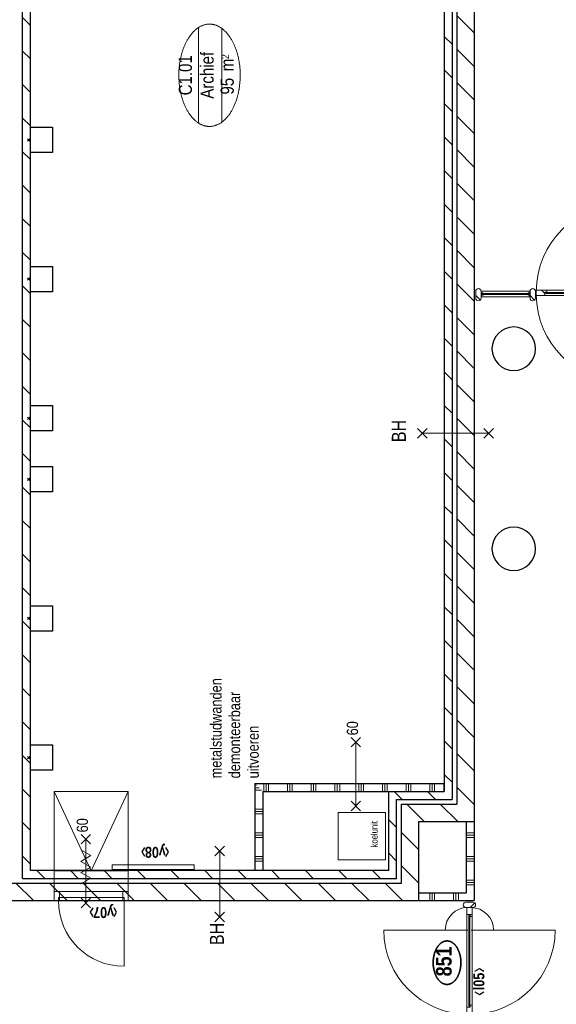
# Model space of a CAD drawing. Header units: millimetres. Extents: x 164327 to 368283, y 131426 to 274001.
# Tile 62 of 160: x 316432 to 323215, y 179432 to 191884. Entities that reach past the tile are written whole.
import ezdxf
from ezdxf.enums import TextEntityAlignment as Align

# ---------------------------------------------------------------- set-up
doc = ezdxf.new("R2010")
doc.units = ezdxf.units.MM
doc.header["$LTSCALE"] = 400
doc.header["$PDMODE"] = 3
doc.header["$PDSIZE"] = 15
for name, color, linetype, lineweight in [('BA-Brandveiligheid', 7, 'Continuous', 15), ('Binnenkozijnen', 140, 'Continuous', 15), ('Buitenkozijnen', 140, 'Continuous', 15), ('Detailaanduiding', 5, 'Continuous', 70), ('Kozijnmerken', 43, 'Continuous', 9), ('mat-beton (ihwg)', 5, 'Continuous', 25), ('mat-glas-hor', 5, 'Continuous', 15), ('mat-kalkzandsteen', 5, 'Continuous', 25), ('mat-naaldhout', 140, 'Continuous', 15), ('mat-scheidingswand-horizontaal', 5, 'Continuous', 25), ('mat-scheidingswand-vertikaal', 5, 'Continuous', 25), ('None', 7, 'Continuous', 9), ('Ruimtenummers', 5, 'Continuous', 25), ('Tekst', 140, 'Continuous', 15)]:
    doc.layers.add(name, color=color, linetype=linetype, lineweight=lineweight)
doc.styles.add('Abadi MT Condensed Light', font='txt', dxfattribs={"height": 176.388889})
doc.styles.add('Arial Narrow', font='ARIALN.TTF', dxfattribs={"height": 222.25})
doc.styles.add('Arial Narrow (bold)', font='ARIALNB.TTF', dxfattribs={"height": 172.861111})
doc.styles.get("Standard").update_dxf_attribs({"font": 'arial.ttf'})

# ---------------------------------------------------------------- blocks, each defined once
blk = doc.blocks.new('*X278')
at = {"layer": 'None', "lineweight": 9}
for p, q in [((-8100, 5471), (-8100, 5571)), ((-8070, 5471), (-8070, 5571)), ((-8040, 5471), (-8040, 5571)), ((-7800, 5471), (-7800, 5571)), ((-7770, 5471), (-7770, 5571)), ((-7740, 5471), (-7740, 5571)), ((-7500, 5471), (-7500, 5571)), ((-7470, 5471), (-7470, 5571)), ((-7440, 5471), (-7440, 5571)), ((-7200, 5490), (-7200, 5571)), ((-7170, 5520), (-7170, 5571)), ((-7140, 5550), (-7140, 5571))]:
    blk.add_line(p, q, dxfattribs=at)
blk = doc.blocks.new('*X279')
at = {"layer": 'None', "lineweight": 9}
for p, q in [((-7218.9, 5460), (-7118.9, 5460)), ((-7218.9, 5430), (-7118.9, 5430)), ((-7218.9, 5400), (-7118.9, 5400)), ((-7218.9, 5160), (-7118.9, 5160)), ((-7218.9, 5130), (-7118.9, 5130)), ((-7218.9, 5100), (-7118.9, 5100)), ((-7218.9, 4860), (-7118.9, 4860)), ((-7218.9, 4830), (-7118.9, 4830)), ((-7218.9, 4800), (-7118.9, 4800)), ((-7218.9, 4560), (-7118.9, 4560)), ((-7218.9, 4530), (-7118.9, 4530)), ((-7218.9, 4500), (-7118.9, 4500)), ((-7218.9, 4260), (-7118.9, 4260)), ((-7218.9, 4230), (-7118.9, 4230)), ((-7218.9, 4200), (-7118.9, 4200)), ((-7218.9, 3960), (-7118.9, 3960)), ((-7218.9, 3930), (-7118.9, 3930)), ((-7218.9, 3900), (-7118.9, 3900)), ((-7218.9, 3660), (-7118.9, 3660)), ((-7218.9, 3630), (-7118.9, 3630)), ((-7218.9, 3600), (-7118.9, 3600)), ((-7218.9, 3360), (-7118.9, 3360)), ((-7218.9, 3330), (-7118.9, 3330)), ((-7218.9, 3300), (-7118.9, 3300))]:
    blk.add_line(p, q, dxfattribs=at)
blk = doc.blocks.new('*X386')
at = {"layer": 'None', "lineweight": 9}
for p, q in [((-8322, 8224), (-8219, 8327)), ((-8322, 7800), (-8219, 7903)), ((-8322, 7376), (-8219, 7479)), ((-8322, 6952), (-8219, 7055)), ((-8322, 6527), (-8219, 6630)), ((-8322, 6103), (-8219, 6206)), ((-8322, 5679), (-8219, 5782)), ((-8322, 5255), (-8219, 5358)), ((-8322, 4830), (-8219, 4933)), ((-8322, 4406), (-8219, 4509)), ((-8322, 3982), (-8219, 4085))]:
    blk.add_line(p, q, dxfattribs=at)
blk = doc.blocks.new('*X387')
at = {"layer": 'None', "lineweight": 9}
for p, q in [((-8599, 8372), (-8379, 8592)), ((-8599, 7947), (-8379, 8167)), ((-8599, 7523), (-8379, 7743)), ((-8599, 7099), (-8379, 7319)), ((-8599, 6675), (-8379, 6895)), ((-8599, 6250), (-8379, 6470)), ((-8599, 5826), (-8379, 6046)), ((-8599, 5402), (-8379, 5622)), ((-8599, 4978), (-8379, 5198)), ((-8599, 4553), (-8379, 4773)), ((-8599, 4129), (-8379, 4349)), ((-8599, 3705), (-8379, 3925))]:
    blk.add_line(p, q, dxfattribs=at)
blk = doc.blocks.new('*X810')
at = {"layer": 'None', "lineweight": 5}
blk.add_line((-8775, 2892), (-8774, 2894), dxfattribs=at)
blk = doc.blocks.new('*U811')
at = {"layer": 'mat-glas-hor', "color": 140, "lineweight": 15}
blk.add_lwpolyline([(-8780, 2866), (-9933, 2866), (-9933, 2854), (-8780, 2854)], close=True, dxfattribs=at)
at = {"layer": 'mat-naaldhout', "color": 140, "linetype": 'Continuous', "lineweight": 15}
for points in [[(-9945, 2852), (-9920, 2852), (-9920, 2826), (-10034, 2826), (-10034, 2894), (-9945, 2894)], [(-8775, 2852), (-8800, 2852), (-8800, 2826), (-8686, 2826), (-8686, 2894), (-8775, 2894)]]:
    blk.add_lwpolyline(points, close=True, dxfattribs=at)
at = {"layer": 'None', "color": 43, "linetype": 'Continuous', "lineweight": 9}
for p, q in [((-8971, 3943), (-8971, 2880)), ((-8971, 1777), (-8971, 2840))]:
    blk.add_line(p, q, dxfattribs=at)
at = {"layer": 'None', "color": 8, "lineweight": 5}
blk.add_lwpolyline([(-10034, 2826), (-10034, 2894), (-8775, 2894), (-8775, 2826)], close=True, dxfattribs=at)
at = {"layer": 'None', "color": 43, "linetype": 'Continuous', "lineweight": 9}
for centre, radius, start, end in [((-8971, 2880), 1063, 90, 180), ((-8971, 2880), 286, 0, 90), ((-8971, 2840), 1063, 180, 270), ((-8971, 2840), 285, 270, 0)]:
    blk.add_arc(centre, radius, start, end, dxfattribs=at)
at = {"layer": 'mat-naaldhout', "color": 140}
blk.add_blockref('*X810', (0, 0), dxfattribs=at)
blk = doc.blocks.new('*X192')
at = {"layer": 'None', "lineweight": 5}
blk.add_line((-24, -24), (34, 34), dxfattribs=at)
blk = doc.blocks.new('houten stijl 67 x 114')
at = {"layer": 'mat-naaldhout', "color": 140, "linetype": 'Continuous', "lineweight": 15, "flags": 128}
blk.add_lwpolyline([(33.5, 0), (33.5, 0, -0.4142136), (0, -33.5), (0, -33.5, -0.4142136), (-33.5, 0), (-33.5, 88), (-33.5, 88, -0.4142136), (0, 121.5), (0, 121.5, -0.4142136), (33.5, 88)], format="xyb", close=True, dxfattribs=at)
at = {"layer": 'mat-naaldhout', "color": 140}
blk.add_blockref('*X192', (0, 0), dxfattribs=at)
blk = doc.blocks.new('*U812')
at = {"layer": 'mat-glas-hor', "color": 8, "lineweight": 5}
blk.add_lwpolyline([(-10825, 2834), (-10825, 2904), (-10101, 2904), (-10101, 2834)], close=True, dxfattribs=at)
at = {"layer": 'mat-glas-hor', "color": 140, "lineweight": 15}
blk.add_lwpolyline([(-10819, 2864), (-10819, 2874), (-10108, 2874), (-10108, 2864)], close=True, dxfattribs=at)
at = {"layer": 'mat-naaldhout', "color": 140, "linetype": 'Continuous', "lineweight": 15, "flags": 128}
for points in [[(-10825, 2879), (-10825, 2904), (-10824, 2904, -0.414214), (-10822, 2902), (-10822, 2886, 0.414214), (-10819, 2882), (-10802, 2882, -0.414214), (-10800, 2880), (-10800, 2879)], [(-10101, 2879), (-10101, 2904), (-10102, 2904, 0.414214), (-10104, 2902), (-10104, 2886, -0.414214), (-10108, 2882), (-10124, 2882, 0.414214), (-10126, 2880), (-10126, 2879)], [(-10825, 2859), (-10825, 2834), (-10824, 2834, 0.414214), (-10822, 2836), (-10822, 2852, -0.414214), (-10819, 2856), (-10802, 2856, 0.414214), (-10800, 2858), (-10800, 2859)], [(-10101, 2859), (-10101, 2834), (-10102, 2834, -0.414214), (-10104, 2836), (-10104, 2852, 0.414214), (-10108, 2856), (-10124, 2856, -0.414214), (-10126, 2858), (-10126, 2859)]]:
    blk.add_lwpolyline(points, format="xyb", close=True, dxfattribs=at)
at = {"layer": 'None', "color": 7}
for p in [(-10859, 2816), (-10068, 2816)]:
    blk.add_blockref('houten stijl 67 x 114', p, dxfattribs=at)
blk = doc.blocks.new('binnenpui 880 h.o.h.')
at = {"layer": 'mat-glas-hor', "color": 8, "lineweight": 5}
blk.add_lwpolyline([(18, -34), (88, -34), (88, -846), (18, -846)], close=True, dxfattribs=at)
at = {"layer": 'mat-glas-hor', "color": 140, "lineweight": 15}
blk.add_lwpolyline([(48, -40), (58, -40), (58, -840), (48, -840)], close=True, dxfattribs=at)
at = {"layer": 'mat-naaldhout', "color": 140, "linetype": 'Continuous', "lineweight": 15, "flags": 128}
for points in [[(43, -34), (18, -34), (18, -34, 0.414214), (20, -36), (36, -36, -0.414214), (40, -40), (40, -56, 0.414214), (42, -58), (43, -58)], [(63, -34), (88, -34), (88, -34, -0.414214), (86, -36), (70, -36, 0.414214), (66, -40), (66, -56, -0.414214), (64, -58), (63, -58)], [(43, -846), (18, -846), (18, -846, -0.414214), (20, -844), (36, -844, 0.414214), (40, -840), (40, -824, -0.414214), (42, -822), (43, -822)], [(63, -846), (88, -846), (88, -846, 0.414214), (86, -844), (70, -844, -0.414214), (66, -840), (66, -824, 0.414214), (64, -822), (63, -822)]]:
    blk.add_lwpolyline(points, format="xyb", close=True, dxfattribs=at)
at = {"layer": 'None', "color": 7, "rotation": 270}
for p in [(0, 0), (0, -880)]:
    blk.add_blockref('houten stijl 67 x 114', p, dxfattribs=at)
blk = doc.blocks.new('*U813')
at = {"layer": 'mat-glas-hor', "color": 8, "lineweight": 5}
blk.add_lwpolyline([(-16052, 2834), (-16052, 2904), (-15292, 2904), (-15292, 2834)], close=True, dxfattribs=at)
at = {"layer": 'mat-glas-hor', "color": 140, "lineweight": 15}
blk.add_lwpolyline([(-16045, 2864), (-16045, 2874), (-15299, 2874), (-15299, 2864)], close=True, dxfattribs=at)
at = {"layer": 'mat-naaldhout', "color": 140, "linetype": 'Continuous', "lineweight": 15, "flags": 128}
for points in [[(-16052, 2879), (-16052, 2904), (-16051, 2904, -0.414214), (-16049, 2902), (-16049, 2886, 0.414214), (-16045, 2882), (-16029, 2882, -0.414214), (-16027, 2880), (-16027, 2879)], [(-15292, 2879), (-15292, 2904), (-15293, 2904, 0.414214), (-15295, 2902), (-15295, 2886, -0.414214), (-15299, 2882), (-15315, 2882, 0.414214), (-15317, 2880), (-15317, 2879)], [(-16052, 2859), (-16052, 2834), (-16051, 2834, 0.414214), (-16049, 2836), (-16049, 2852, -0.414214), (-16045, 2856), (-16029, 2856, 0.414214), (-16027, 2858), (-16027, 2859)], [(-15292, 2859), (-15292, 2834), (-15293, 2834, -0.414214), (-15295, 2836), (-15295, 2852, 0.414214), (-15299, 2856), (-15315, 2856, -0.414214), (-15317, 2858), (-15317, 2859)]]:
    blk.add_lwpolyline(points, format="xyb", close=True, dxfattribs=at)
at = {"layer": 'None', "color": 7}
for p in [(-16085, 2816), (-15259, 2816)]:
    blk.add_blockref('houten stijl 67 x 114', p, dxfattribs=at)
blk = doc.blocks.new('*X814')
at = {"layer": 'None', "lineweight": 5}
blk.add_line((-16908, 2891), (-16883, 2916), dxfattribs=at)
blk = doc.blocks.new('*X815')
at = {"layer": 'None', "lineweight": 5}
for p, q in [((-17657, 2849), (-17616, 2890)), ((-17615, 2891), (-17591, 2915))]:
    blk.add_line(p, q, dxfattribs=at)
blk = doc.blocks.new('*U816')
at = {"layer": 'mat-glas-hor', "color": 140, "lineweight": 15}
blk.add_lwpolyline([(-16899, 2877), (-17605, 2877), (-17605, 2889), (-16899, 2889)], close=True, dxfattribs=at)
at = {"layer": 'mat-naaldhout', "color": 140, "linetype": 'Continuous', "lineweight": 15}
for points in [[(-17616, 2891), (-17591, 2891), (-17591, 2916), (-17725, 2916), (-17725, 2849), (-17616, 2849)], [(-16894, 2891), (-16919, 2891), (-16919, 2916), (-16785, 2916), (-16785, 2849), (-16894, 2849)]]:
    blk.add_lwpolyline(points, close=True, dxfattribs=at)
at = {"layer": 'None', "color": 43, "linetype": 'Continuous', "lineweight": 9}
blk.add_line((-16785, 3856), (-16785, 2916), dxfattribs=at)
at = {"layer": 'None', "color": 8, "lineweight": 5}
blk.add_lwpolyline([(-17725, 2916), (-17725, 2849), (-16894, 2849), (-16894, 2916)], close=True, dxfattribs=at)
at = {"layer": 'None', "color": 43, "linetype": 'Continuous', "lineweight": 9}
blk.add_arc((-16785, 2916), 940, 90, 180, dxfattribs=at)
at = {"layer": 'mat-naaldhout', "color": 140}
for name in ['*X815', '*X814']:
    blk.add_blockref(name, (0, 0), dxfattribs=at)
blk = doc.blocks.new('*U817')
at = {"layer": 'mat-glas-hor', "color": 8, "lineweight": 5}
blk.add_lwpolyline([(-18752, 2834), (-18752, 2904), (-17797, 2904), (-17797, 2834)], close=True, dxfattribs=at)
at = {"layer": 'mat-glas-hor', "color": 140, "lineweight": 15}
blk.add_lwpolyline([(-18745, 2864), (-18745, 2874), (-17805, 2874), (-17805, 2864)], close=True, dxfattribs=at)
at = {"layer": 'mat-naaldhout', "color": 140, "linetype": 'Continuous', "lineweight": 15, "flags": 128}
for points in [[(-18752, 2879), (-18752, 2904), (-18751, 2904, -0.414214), (-18749, 2902), (-18749, 2886, 0.414214), (-18745, 2882), (-18729, 2882, -0.414214), (-18727, 2880), (-18727, 2879)], [(-17797, 2879), (-17797, 2904), (-17798, 2904, 0.414214), (-17800, 2902), (-17800, 2886, -0.414214), (-17803, 2882), (-17820, 2882, 0.414214), (-17822, 2880), (-17822, 2879)], [(-18752, 2859), (-18752, 2834), (-18751, 2834, 0.414214), (-18749, 2836), (-18749, 2852, -0.414214), (-18745, 2856), (-18729, 2856, 0.414214), (-18727, 2858), (-18727, 2859)], [(-17797, 2859), (-17797, 2834), (-17798, 2834, -0.414214), (-17800, 2836), (-17800, 2852, 0.414214), (-17803, 2856), (-17820, 2856, -0.414214), (-17822, 2858), (-17822, 2859)]]:
    blk.add_lwpolyline(points, format="xyb", close=True, dxfattribs=at)
at = {"layer": 'None', "color": 7}
for name, p in [('*U811', (0, 0)), ('*U816', (0, 0)), ('houten stijl 67 x 114', (-18785, 2816)), ('houten stijl 67 x 114', (-17763, 2816)), ('houten stijl 67 x 114', (-16746, 2816)), ('houten stijl 67 x 114', (-16746, 2816)), ('*U813', (0, 0)), ('*U812', (0, 0))]:
    blk.add_blockref(name, p, dxfattribs=at)
at = {"layer": 'None', "color": 7, "rotation": 90}
for p in [(-15259, 2816), (-14379, 2816), (-13499, 2816), (-12619, 2816), (-11739, 2816)]:
    blk.add_blockref('binnenpui 880 h.o.h.', p, dxfattribs=at)
at = {"layer": 'None', "color": 7, "xscale": -1}
blk.add_blockref('houten stijl 67 x 114', (-8652, 2816), dxfattribs=at)
blk = doc.blocks.new('*X818')
at = {"layer": 'None', "lineweight": 5}
blk.add_line((-922, 1906), (-880, 1948), dxfattribs=at)
blk = doc.blocks.new('*U819')
at = {"layer": 'mat-glas-hor', "color": 140, "lineweight": 15}
blk.add_lwpolyline([(-920, 694), (-920, 1894), (-908, 1894), (-908, 694)], close=True, dxfattribs=at)
at = {"layer": 'mat-naaldhout', "color": 140, "linetype": 'Continuous', "lineweight": 15}
for points in [[(-905, 1906), (-905, 1881), (-880, 1881), (-880, 2015), (-947, 2015), (-947, 1906)], [(-905, 689), (-905, 714), (-880, 714), (-880, 580), (-947, 580), (-947, 689)]]:
    blk.add_lwpolyline(points, close=True, dxfattribs=at)
at = {"layer": 'None', "color": 43, "linetype": 'Continuous', "lineweight": 9}
for p, q in [((-2034, 915), (-934, 915)), ((206, 915), (-894, 915))]:
    blk.add_line(p, q, dxfattribs=at)
at = {"layer": 'None', "color": 8, "lineweight": 5}
blk.add_lwpolyline([(-880, 2015), (-947, 2015), (-947, 689), (-880, 689)], close=True, dxfattribs=at)
at = {"layer": 'None', "color": 43, "linetype": 'Continuous', "lineweight": 9}
for centre, radius, start, end in [((-934, 915), 1100, 90, 180), ((-894, 915), 1100, 0, 90), ((-934, 915), 335, 180, 270), ((-894, 915), 335, 270, 0)]:
    blk.add_arc(centre, radius, start, end, dxfattribs=at)
at = {"layer": 'mat-naaldhout', "color": 140}
blk.add_blockref('*X818', (0, 0), dxfattribs=at)
blk = doc.blocks.new('*U820')
at = {"layer": 'mat-glas-hor', "color": 8, "lineweight": 5}
blk.add_lwpolyline([(-962, 2093), (-892, 2093), (-892, 2713), (-962, 2713)], close=True, dxfattribs=at)
at = {"layer": 'mat-glas-hor', "color": 140, "lineweight": 15}
blk.add_lwpolyline([(-932, 2100), (-922, 2100), (-922, 2706), (-932, 2706)], close=True, dxfattribs=at)
at = {"layer": 'mat-naaldhout', "color": 140, "linetype": 'Continuous', "lineweight": 15, "flags": 128}
for points in [[(-938, 2713), (-963, 2713), (-963, 2712, 0.414214), (-961, 2710), (-944, 2710, -0.414214), (-941, 2706), (-941, 2690, 0.414214), (-939, 2688), (-938, 2688)], [(-917, 2713), (-892, 2713), (-892, 2712, -0.414214), (-894, 2710), (-911, 2710, 0.414214), (-914, 2706), (-914, 2690, -0.414214), (-916, 2688), (-917, 2688)], [(-938, 2093), (-963, 2093), (-963, 2094, -0.414214), (-961, 2096), (-944, 2096, 0.414214), (-941, 2100), (-941, 2116, -0.414214), (-939, 2118), (-938, 2118)], [(-917, 2093), (-892, 2093), (-892, 2094, 0.414214), (-894, 2096), (-911, 2096, -0.414214), (-914, 2100), (-914, 2116, 0.414214), (-916, 2118), (-917, 2118)]]:
    blk.add_lwpolyline(points, format="xyb", close=True, dxfattribs=at)
at = {"layer": 'None', "color": 7, "xscale": -1, "rotation": 270}
for p in [(-980, 2746), (-980, 2060)]:
    blk.add_blockref('houten stijl 67 x 114', p, dxfattribs=at)
blk = doc.blocks.new('*U821')
at = {"layer": 'mat-glas-hor', "color": 8, "lineweight": 5}
blk.add_lwpolyline([(-962, -4653), (-892, -4653), (-892, -3894), (-962, -3894)], close=True, dxfattribs=at)
at = {"layer": 'mat-glas-hor', "color": 140, "lineweight": 15}
blk.add_lwpolyline([(-932, -4647), (-922, -4647), (-922, -3900), (-932, -3900)], close=True, dxfattribs=at)
at = {"layer": 'mat-naaldhout', "color": 140, "linetype": 'Continuous', "lineweight": 15, "flags": 128}
for points in [[(-938, -3894), (-963, -3894), (-963, -3895, 0.414214), (-961, -3897), (-944, -3897, -0.414214), (-941, -3900), (-941, -3917, 0.414214), (-939, -3919), (-938, -3919)], [(-917, -3894), (-892, -3894), (-892, -3895, -0.414214), (-894, -3897), (-911, -3897, 0.414214), (-914, -3900), (-914, -3917, -0.414214), (-916, -3919), (-917, -3919)], [(-938, -4653), (-963, -4653), (-963, -4652, -0.414214), (-961, -4650), (-944, -4650, 0.414214), (-941, -4647), (-941, -4630, -0.414214), (-939, -4628), (-938, -4628)], [(-917, -4653), (-892, -4653), (-892, -4652, 0.414214), (-894, -4650), (-911, -4650, -0.414214), (-914, -4647), (-914, -4630, 0.414214), (-916, -4628), (-917, -4628)]]:
    blk.add_lwpolyline(points, format="xyb", close=True, dxfattribs=at)
at = {"layer": 'None', "color": 7, "xscale": -1, "rotation": 270}
for p in [(-980, -3860), (-980, -4687)]:
    blk.add_blockref('houten stijl 67 x 114', p, dxfattribs=at)
blk = doc.blocks.new('*U822')
at = {"layer": 'None', "color": 7}
for name in ['*U820', '*U819', '*U821']:
    blk.add_blockref(name, (0, 0), dxfattribs=at)
at = {"layer": 'None', "color": 7, "xscale": -1, "rotation": 180}
for p in [(-980, -340), (-980, -1220), (-980, -2100), (-980, -2980), (-980, -3860)]:
    blk.add_blockref('binnenpui 880 h.o.h.', p, dxfattribs=at)
blk = doc.blocks.new('Kolom O 550')
at = {"layer": 'mat-beton (ihwg)', "lineweight": 25}
blk.add_circle((0, 0), 275, dxfattribs=at)
blk = doc.blocks.new('*X970')
at = {"layer": 'None', "lineweight": 9}
for p, q in [((-8136, 8410), (-8036, 8510)), ((-7712, 8410), (-7612, 8510)), ((-7288, 8410), (-7188, 8510)), ((-6864, 8410), (-6764, 8510)), ((-6439, 8410), (-6339, 8510)), ((-6015, 8410), (-5915, 8510)), ((-5591, 8410), (-5491, 8510)), ((-5166, 8410), (-5066, 8510)), ((-4742, 8410), (-4642, 8510)), ((-4318, 8410), (-4218, 8510)), ((-3894, 8410), (-3794, 8510)), ((-3469, 8410), (-3369, 8510)), ((-3045, 8410), (-2945, 8510)), ((-2621, 8410), (-2521, 8510)), ((-2197, 8410), (-2097, 8510)), ((-1772, 8410), (-1672, 8510)), ((-1348, 8410), (-1248, 8510)), ((-924, 8410), (-824, 8510)), ((-500, 8410), (-400, 8510)), ((-75, 8410), (25, 8510)), ((349, 8410), (449, 8510)), ((773, 8410), (873, 8510)), ((1198, 8410), (1298, 8510)), ((1622, 8410), (1722, 8510)), ((2046, 8410), (2146, 8510)), ((2470, 8410), (2570, 8510))]:
    blk.add_line(p, q, dxfattribs=at)
blk = doc.blocks.new('*X973')
at = {"layer": 'None', "lineweight": 9}
for p, q in [((-7382, 2800), (-7162, 3020)), ((-6958, 2800), (-6738, 3020)), ((-6534, 2800), (-6314, 3020)), ((-6110, 2800), (-5890, 3020)), ((-5685, 2800), (-5465, 3020)), ((-5261, 2800), (-5041, 3020)), ((-4837, 2800), (-4617, 3020)), ((-4412, 2800), (-4192, 3020)), ((-3988, 2800), (-3768, 3020)), ((-3564, 2800), (-3344, 3020)), ((-3140, 2800), (-2920, 3020)), ((-2715, 2800), (-2495, 3020)), ((-2291, 2800), (-2071, 3020)), ((-1867, 2800), (-1647, 3020)), ((-1443, 2800), (-1223, 3020)), ((-1018, 2800), (-798, 3020)), ((-594, 2800), (-374, 3020)), ((-170, 2800), (50, 3020)), ((254, 2800), (474, 3020)), ((679, 2800), (899, 3020)), ((1103, 2800), (1323, 3020)), ((1527, 2800), (1747, 3020)), ((1951, 2800), (2171, 3020)), ((2376, 2800), (2596, 3020))]:
    blk.add_line(p, q, dxfattribs=at)
blk = doc.blocks.new('*X974')
at = {"layer": 'None', "lineweight": 9}
for p, q in [((-7102, 3080), (-7002, 3180)), ((-6678, 3080), (-6578, 3180)), ((-6254, 3080), (-6154, 3180)), ((-5830, 3080), (-5730, 3180)), ((-5405, 3080), (-5305, 3180)), ((-4981, 3080), (-4881, 3180)), ((-4557, 3080), (-4457, 3180)), ((-4132, 3080), (-4032, 3180)), ((-3708, 3080), (-3608, 3180)), ((-3284, 3080), (-3184, 3180)), ((-2860, 3080), (-2760, 3180)), ((-2435, 3080), (-2335, 3180)), ((-2011, 3080), (-1911, 3180)), ((-1587, 3080), (-1487, 3180)), ((-1163, 3080), (-1063, 3180)), ((-738, 3080), (-638, 3180)), ((-314, 3080), (-214, 3180)), ((110, 3080), (210, 3180)), ((534, 3080), (634, 3180)), ((959, 3080), (1059, 3180)), ((1383, 3080), (1483, 3180)), ((1807, 3080), (1907, 3180)), ((2231, 3080), (2331, 3180))]:
    blk.add_line(p, q, dxfattribs=at)
blk = doc.blocks.new('*X976')
at = {"layer": 'None', "lineweight": 9}
for p, q in [((-8379, 3500), (-8159, 3720)), ((-7955, 3500), (-7735, 3720))]:
    blk.add_line(p, q, dxfattribs=at)
blk = doc.blocks.new('*X977')
at = {"layer": 'None', "lineweight": 9}
for p, q in [((-7599, 3432), (-7379, 3652)), ((-7599, 3008), (-7379, 3228))]:
    blk.add_line(p, q, dxfattribs=at)
blk = doc.blocks.new('*X978')
at = {"layer": 'None', "lineweight": 9}
for p, q in [((-8099, 3780), (-7999, 3880)), ((-7675, 3780), (-7575, 3880))]:
    blk.add_line(p, q, dxfattribs=at)
blk = doc.blocks.new('*X979')
at = {"layer": 'None', "lineweight": 9}
for p, q in [((-7319, 3712), (-7219, 3812)), ((-7319, 3288), (-7219, 3388))]:
    blk.add_line(p, q, dxfattribs=at)
blk = doc.blocks.new('*X980')
at = {"layer": 'None', "lineweight": 9}
for p, q in [((-8599, 3360), (-8499, 3360)), ((-8599, 3330), (-8499, 3330)), ((-8599, 3300), (-8499, 3300)), ((-8599, 3060), (-8499, 3060)), ((-8599, 3030), (-8499, 3030)), ((-8599, 3000), (-8499, 3000))]:
    blk.add_line(p, q, dxfattribs=at)
blk = doc.blocks.new('*X1133')
at = {"layer": 'None', "lineweight": 9}
for p, q in [((-8400, 2800), (-8400, 2900)), ((-8370, 2800), (-8370, 2900)), ((-8340, 2800), (-8340, 2900)), ((-8100, 2800), (-8100, 2900)), ((-8070, 2800), (-8070, 2900)), ((-8040, 2800), (-8040, 2900)), ((-7800, 2800), (-7800, 2900)), ((-7770, 2800), (-7770, 2900)), ((-7740, 2800), (-7740, 2900))]:
    blk.add_line(p, q, dxfattribs=at)
blk = doc.blocks.new('0BH  X')
at = {"layer": 'BA-Brandveiligheid', "color": 7, "linetype": 'Continuous', "lineweight": 15}
for p, q in [((-480, 62), (-357, -62)), ((-480, -62), (-357, 62)), ((-418, 0), (418, 0)), ((480, 62), (357, -62)), ((480, -62), (357, 62))]:
    blk.add_line(p, q, dxfattribs=at)
at = {"layer": 'BA-Brandveiligheid', "color": 43, "insert": (-773, 124), "char_height": 177.8, "attachment_point": 1, "style": 'Arial Narrow'}
blk.add_mtext('BH', dxfattribs=at)
blk = doc.blocks.new('0BH  Y')
at = {"layer": 'BA-Brandveiligheid', "color": 7, "linetype": 'Continuous', "lineweight": 15}
for p, q in [((-62, 480), (62, 357)), ((62, 480), (-62, 357)), ((0, -418), (0, 418)), ((-62, -480), (62, -357)), ((62, -480), (-62, -357))]:
    blk.add_line(p, q, dxfattribs=at)
at = {"layer": 'BA-Brandveiligheid', "color": 43, "insert": (-113, 805), "char_height": 177.8, "attachment_point": 1, "style": 'Arial Narrow'}
blk.add_mtext('BH', dxfattribs=at)
blk = doc.blocks.new('Kolom 280x320')
at = {"layer": 'mat-beton (ihwg)', "lineweight": 25}
blk.add_lwpolyline([(-300, 160), (-20, 160), (-20, -160), (-300, -160)], close=True, dxfattribs=at)
at = {"layer": 'None', "color": 92, "linetype": 'Continuous', "lineweight": 5}
blk.add_point((0, 0), dxfattribs=at)
blk = doc.blocks.new('Ruimtenummer UV 50')
at = {"layer": 'Ruimtenummers', "color": 8, "lineweight": 5}
for p, q in [((602, 157), (-602, 157)), ((595, -137), (-595, -137))]:
    blk.add_line(p, q, dxfattribs=at)
blk.add_open_spline([(-323, 354), (-173, 406), (173, 406), (323, 354), (473, 302), (560, 212), (647, 122), (647, 18), (647, -86), (560, -176), (473, -266), (323, -318), (173, -370), (-173, -370), (-323, -318), (-474, -266), (-560, -176), (-647, -86), (-647, 18), (-647, 122), (-560, 212), (-474, 302), (-323, 354)], degree=2, knots=[0, 0, 0, 0.09962, 0.19924, 0.19924, 0.283607, 0.283607, 0.349619, 0.349619, 0.415638, 0.415638, 0.5, 0.5, 0.59962, 0.69924, 0.69924, 0.783607, 0.783607, 0.849619, 0.849619, 0.915638, 0.915638, 1, 1, 1], dxfattribs=at)
at = {"layer": 'Ruimtenummers', "attachment_point": 2, "style": 'Arial Narrow'}
for s, insert, char_height in [(' m', (104, -122), 165.9), (' 2', (220, -133), 96.8)]:
    blk.add_mtext(s, dxfattribs=dict(at, insert=insert, char_height=char_height))
at = {"layer": 'Ruimtenummers', "style": 'Arial Narrow'}
for tag, p in [('Nummer', (0, 407)), ('Naam', (0, 132)), ('Oppervlak', (-138, -122))]:
    blk.add_attdef(tag, text='', height=166, dxfattribs=at).set_placement(p, align=Align.TOP_CENTER)
blk = doc.blocks.new('Kozijnmerk 50')
at = {"layer": 'Kozijnmerken', "color": 92, "linetype": 'Continuous', "lineweight": 25}
for points in [[(-132, 51), (-165, -6), (-132, -62)], [(132, 51), (165, -6), (132, -62)]]:
    blk.add_lwpolyline(points, dxfattribs=at)
at = {"layer": 'None', "color": 43, "style": 'Arial Narrow (bold)'}
blk.add_attdef('merk', text='', height=138, dxfattribs=at).set_placement((0, 0), align=Align.MIDDLE_CENTER)
blk = doc.blocks.new('Detail')
at = {"layer": 'Detailaanduiding', "color": 1, "linetype": 'Continuous', "lineweight": 35}
blk.add_open_spline([(-134, 154), (-70, 177), (77, 177), (141, 154), (205, 130), (242, 90), (278, 49), (278, 2), (278, -45), (242, -85), (205, -126), (141, -149), (77, -173), (-70, -173), (-134, -149), (-198, -126), (-235, -85), (-272, -45), (-272, 2), (-272, 49), (-235, 90), (-198, 130), (-134, 154)], degree=2, knots=[0, 0, 0, 0.097932, 0.195864, 0.195864, 0.280023, 0.280023, 0.347931, 0.347931, 0.415846, 0.415846, 0.5, 0.5, 0.597932, 0.695864, 0.695864, 0.780023, 0.780023, 0.847931, 0.847931, 0.915846, 0.915846, 1, 1, 1], dxfattribs=at)
at = {"layer": 'Detailaanduiding', "style": 'Arial Narrow (bold)'}
blk.add_attdef('Detail', text='', height=198, dxfattribs=at).set_placement((-170, 142), align=Align.TOP_LEFT)
at = {"layer": 'None', "color": 0, "flags": 1}
blk.add_attdef('Fragment', (-272, -528), '', height=198, dxfattribs=at)
blk = doc.blocks.new('Deur 934')
at = {"layer": 'Buitenkozijnen', "color": 43, "lineweight": 9}
blk.add_lwpolyline([(-467, 0), (467, 0), (467, -114), (-467, -114)], close=True, dxfattribs=at)
at = {"layer": 'Buitenkozijnen', "color": 140, "lineweight": 15}
for points in [[(-467, 0), (-400, 0), (-400, -114), (-467, -114)], [(-415, 0), (415, 0), (415, -40), (-415, -40)], [(400, 0), (467, 0), (467, -114), (400, -114)]]:
    blk.add_lwpolyline(points, close=True, dxfattribs=at)
at = {"layer": 'None', "color": 43, "linetype": 'Continuous', "lineweight": 9}
blk.add_line((415, 830), (415, 0), dxfattribs=at)
blk.add_arc((415, 0), 830, 90, 180, dxfattribs=at)
blk = doc.blocks.new('*U1348')
at = {"layer": 'None', "color": 8, "linetype": 'Continuous', "lineweight": 5}
for p in [(-8102, 7773), (-7956, 7773)]:
    blk.add_line(p, (-8029, 7647), dxfattribs=at)
blk = doc.blocks.new('*U1349')
at = {"layer": 'None', "color": 8, "linetype": 'Continuous', "lineweight": 5}
for p in [(-8247, 7773), (-8102, 7773)]:
    blk.add_line(p, (-8175, 7647), dxfattribs=at)
blk = doc.blocks.new('*U1350')
at = {"layer": 'None', "color": 8, "linetype": 'Continuous', "lineweight": 5}
for p in [(-8386, 7773), (-8241, 7773)]:
    blk.add_line(p, (-8314, 7647), dxfattribs=at)
blk = doc.blocks.new('*U1351')
at = {"layer": 'BA-Brandveiligheid', "color": 7, "linetype": 'Continuous', "lineweight": 15}
for p, q in [((-8688, 7770), (-8569, 7651)), ((-8688, 7651), (-8569, 7770)), ((-7761, 7770), (-7880, 7651)), ((-7761, 7651), (-7880, 7770))]:
    blk.add_line(p, q, dxfattribs=at)
at = {"layer": 'None', "color": 7, "linetype": 'Continuous', "lineweight": 15}
blk.add_line((-7820, 7710), (-8628, 7710), dxfattribs=at)
at = {"layer": 'None', "color": 7}
for name in ['*U1350', '*U1349', '*U1348']:
    blk.add_blockref(name, (0, 0), dxfattribs=at)
blk = doc.blocks.new('*U1352')
at = {"layer": 'None', "color": 7}
blk.add_blockref('*U1351', (0, 0), dxfattribs=at)
at = {"layer": 'BA-Brandveiligheid', "color": 43, "insert": (-7736, 7824), "char_height": 141.1, "attachment_point": 1, "style": 'Arial Narrow'}
blk.add_mtext('60', dxfattribs=at)
blk = doc.blocks.new('*U1369')
at = {"layer": 'BA-Brandveiligheid', "color": 7, "linetype": 'Continuous', "lineweight": 15}
for p, q in [((-7461, 4356), (-7341, 4237)), ((-7461, 4237), (-7341, 4356)), ((-6534, 4356), (-6653, 4237)), ((-6534, 4237), (-6653, 4356))]:
    blk.add_line(p, q, dxfattribs=at)
at = {"layer": 'None', "color": 7, "linetype": 'Continuous', "lineweight": 15}
blk.add_line((-6593, 4296), (-7401, 4296), dxfattribs=at)
at = {"layer": 'BA-Brandveiligheid', "color": 43, "insert": (-6509, 4410), "char_height": 141.1, "attachment_point": 1, "style": 'Arial Narrow'}
blk.add_mtext('60', dxfattribs=at)

msp = doc.modelspace()

# ---------------------------------------------------------------- linework, layer by layer
at = {"layer": 'Binnenkozijnen', "color": 140, "linetype": 'Continuous', "lineweight": 15}
msp.add_lwpolyline([(317602.69304, 181135.6592), (317602.69304, 181195.6592), (318636.69304, 181195.6592), (318636.69304, 181135.6592)], close=True, dxfattribs=at)
at = {"layer": 'mat-kalkzandsteen', "lineweight": 25}
for p, q in [((316466.97992, 181022.75849), (316466.97992, 200922.75849)), ((322176.97992, 200972.75849), (322176.97992, 181742.79912)), ((321956.97992, 200752.75849), (321956.97992, 181962.79912)), ((321796.97992, 200692.75849), (321796.97992, 182122.79912)), ((321896.97992, 200692.75849), (321896.97992, 182022.79912)), ((316566.97992, 181125.75849), (316566.97992, 200592.75849)), ((321096.97992, 181122.75849), (321096.97992, 182122.79912)), ((321096.97992, 182122.79912), (321796.97992, 182122.79912)), ((321196.97992, 181019.75849), (321196.97992, 182022.79912)), ((321196.97992, 182022.79912), (321896.97992, 182022.79912)), ((321256.989, 180962.75849), (321256.989, 181962.79912)), ((321256.989, 181962.79912), (321956.97992, 181962.79912)), ((321476.989, 180742.75849), (321476.989, 181742.79912)), ((321476.989, 181742.79912), (322176.97992, 181742.79912)), ((321096.97992, 181122.75849), (316566.97992, 181122.75849)), ((316236.97992, 180962.75849), (321256.989, 180962.75849)), ((321196.97992, 181019.75849), (316466.97992, 181019.75849)), ((316236.97992, 180742.75849), (321476.989, 180742.75849))]:
    msp.add_line(p, q, dxfattribs=at)
at = {"layer": 'mat-scheidingswand-horizontaal', "lineweight": 25}
for p, q in [((319405.80023, 182222.79912), (319405.80023, 181122.75849)), ((319505.80023, 182122.79912), (319505.80023, 181122.75849)), ((322076.97992, 181742.79912), (322076.97992, 180842.75849)), ((322176.97992, 181742.79912), (322176.97992, 180742.75849))]:
    msp.add_line(p, q, dxfattribs=at)
at = {"layer": 'mat-scheidingswand-vertikaal', "lineweight": 25}
for p, q in [((319405.80023, 182222.79912), (321796.97992, 182222.79912)), ((321796.97992, 182122.79912), (321796.97992, 182222.79912)), ((319505.80023, 182122.79912), (321796.97992, 182122.79912)), ((321476.989, 180842.75849), (322076.97992, 180842.75849)), ((321476.989, 180742.75849), (321476.989, 180842.75849)), ((321476.989, 180742.75849), (322176.97992, 180742.75849))]:
    msp.add_line(p, q, dxfattribs=at)
at = {"layer": 'None', "color": 8, "linetype": 'Continuous', "lineweight": 5}
for p, q in [((316868.97992, 182121.25444), (317335.97992, 181121.25444)), ((317335.97992, 181121.25444), (317802.97992, 182121.25444)), ((320246.97992, 181122.75849), (320346.97992, 181122.75849))]:
    msp.add_line(p, q, dxfattribs=at)
for points in [[(316868.97992, 181121.25444), (316868.97992, 182121.25444), (317802.97992, 182121.25444), (317802.97992, 181121.25444)], [(320457.35537, 181858.75849), (321057.35537, 181858.75849), (321057.35537, 181258.75849), (320457.35537, 181258.75849)]]:
    msp.add_lwpolyline(points, close=True, dxfattribs=at)
at = {"layer": 'None', "color": 43, "linetype": 'Continuous', "lineweight": 9}
msp.add_lwpolyline([(316866.57334, 180742.75849), (316866.57334, 181122.75849), (317802.97992, 181122.75849), (317802.97992, 180742.75849)], close=True, dxfattribs=at)

# ---------------------------------------------------------------- block references
at = {"layer": 'Detailaanduiding', "color": 7, "rotation": 90}
msp.add_blockref('Detail', (321835.97056, 179955.18056), dxfattribs=at).add_auto_attribs({'Detail': '851'})
at = {"layer": 'Kozijnmerken', "color": 7}
for p, rotation, values in [((318146.97992, 181354.11747), 180, {'merk': 'y08'}), ((317492.46465, 180591.88703), 180, {'merk': 'y07'}), ((322236.8603, 179720.9886), 90, {'merk': 'l05'})]:
    msp.add_blockref('Kozijnmerk 50', p, dxfattribs=dict(at, rotation=rotation)).add_auto_attribs(values)
at = {"layer": 'mat-beton (ihwg)', "color": 7, "rotation": 180}
for p in [(316546.97992, 190362.75849), (316546.97992, 188602.75849), (316546.97992, 186842.75849), (316546.97992, 186072.75849), (316546.97992, 184312.75849), (316546.97992, 182552.75849), (316546.97992, 182552.75849)]:
    msp.add_blockref('Kolom 280x320', p, dxfattribs=at)
at = {"layer": 'mat-beton (ihwg)', "color": 7, "xscale": -1}
for p in [(322676.97992, 187722.75849), (322676.97992, 185192.75849)]:
    msp.add_blockref('Kolom O 550', p, dxfattribs=at)
at = {"layer": 'mat-kalkzandsteen', "rotation": 90}
for name in ['*X970', '*X973', '*X974', '*X979', '*X977', '*X978', '*X976', '*X386', '*X387']:
    msp.add_blockref(name, (324976.97992, 189341.69912), dxfattribs=at)
at = {"layer": 'mat-scheidingswand-horizontaal', "rotation": 90}
for name in ['*X278', '*X1133']:
    msp.add_blockref(name, (324976.97992, 189341.69912), dxfattribs=at)
at = {"layer": 'mat-scheidingswand-vertikaal', "rotation": 90}
for name in ['*X279', '*X980']:
    msp.add_blockref(name, (324976.97992, 189341.69912), dxfattribs=at)
at = {"layer": 'None', "color": 7, "rotation": 90}
for name in ['*U822', '*U1369', '*U1352', '*U817']:
    msp.add_blockref(name, (324976.97992, 189341.69912), dxfattribs=at)
at = {"layer": 'None', "color": 7, "xscale": -1, "rotation": 180}
msp.add_blockref('Deur 934', (317335.97992, 180742.75849), dxfattribs=at)
at = {"layer": 'Ruimtenummers', "rotation": 90}
msp.add_blockref('Ruimtenummer UV 50', (318849.66069, 191180.91776), dxfattribs=at).add_auto_attribs({'Nummer': 'C1.01', 'Naam': 'Archief', 'Oppervlak': '95'})
at = {"layer": 'Tekst', "color": 7, "rotation": 90}
for name, p in [('0BH  Y', (321941.00726, 186653.49912)), ('0BH  X', (318960.05367, 180953.31301))]:
    msp.add_blockref(name, p, dxfattribs=at)

# ---------------------------------------------------------------- texts
at = {"layer": 'Tekst', "color": 140, "attachment_point": 1, "rotation": 90, "style": 'Abadi MT Condensed Light'}
for s, insert, char_height in [('metalstudwanden\\Pdemonteerbaar\\Puitvoeren', (318842.14317, 182289.17392), 141.1111111), ('koelunit', (320871.2778, 181416.25015), 84.666667)]:
    msp.add_mtext(s, dxfattribs=dict(at, insert=insert, char_height=char_height))

doc.saveas('drawing.dxf')
